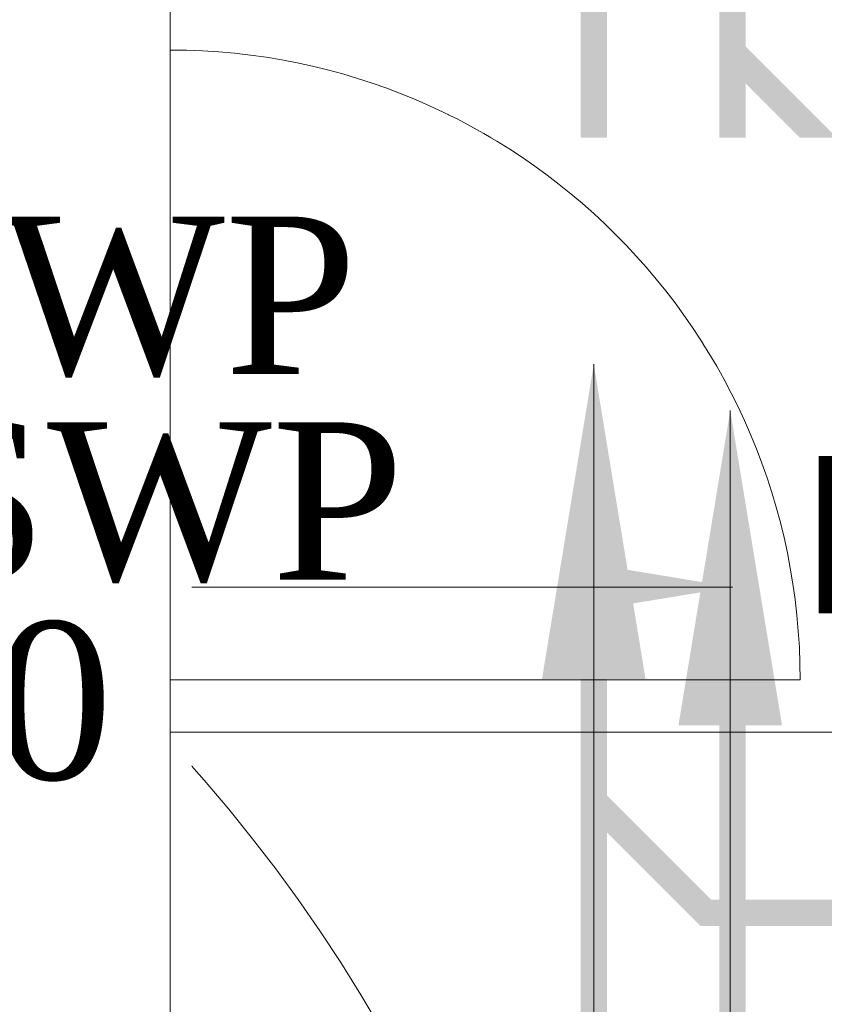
# Model space of a CAD drawing. Header units: inches. Extents: x 105152 to 158499, y 12149 to 30915.
# Tile 225 of 256: x 127213 to 127244, y 21508 to 21545. Entities that reach past the tile are written whole.
import ezdxf

# ---------------------------------------------------------------- set-up
doc = ezdxf.new("R2010")
doc.units = ezdxf.units.IN
doc.header["$MEASUREMENT"] = 0
for name, color, linetype, lineweight in [('AR - PLAN', 251, 'Continuous', 5), ('COVERAGE ', 251, 'Continuous', 5), ('DRAINAGE ', 7, 'Continuous', 9), ('EXHAUST AIR DUCT', 13, 'Continuous', 35), ('HVAC SERVICE', 1, 'Continuous', 35), ('HVAC TEXT PP', 104, 'Continuous', 20), ('PD_FIXTURE', 21, 'Continuous', 25), ('PP- 75DIA Soil Waste Sewer pipe', 90, 'Continuous', 9), ('PP-Soil Pipe', 1, 'Continuous', 25), ('PP-TEXT', 7, 'Continuous', 40)]:
    doc.layers.add(name, color=color, linetype=linetype, lineweight=lineweight)
doc.layers.add('PP-SPRINKLER', color=1, linetype='Continuous')
doc.styles.add('Arial', font='GOTHIC.TTF')
doc.styles.get("Standard").update_dxf_attribs({"font": 'arial.ttf', "height": 6})
doc.styles.add('TIMES NEW ROMAN', font='times.ttf')
doc.dimstyles.new('ISO-10', dxfattribs={"dimtxt": 6, "dimasz": 0.5, "dimexe": 1.25, "dimexo": 0.625, "dimtad": 1, "dimtoh": 1, "dimdec": 1, "dimlunit": 4, "dimtxsty": 'Standard', "dimblk": 'ARCHTICK', "dimcen": 2.5, "dimclrt": 3, "dimadec": 0, "dimazin": 0, "dimtfac": 1, "dimtdec": 1, "dimtmove": 1, "dimatfit": 3, "dimfxl": 1, "dimarcsym": 0})
doc.dimstyles.new('PP-DIM', dxfattribs={"dimtxt": 4, "dimasz": 1, "dimexe": 1, "dimexo": 1, "dimgap": 0.09, "dimtad": 0, "dimdec": 0, "dimzin": 0, "dimdsep": 46, "dimlunit": 4, "dimtxsty": 'TIMES NEW ROMAN', "dimblk": 'ARCHTICK', "dimcen": 0.09, "dimdle": 1, "dimclrd": 256, "dimclre": 256, "dimclrt": 256, "dimadec": 0, "dimazin": 0, "dimtfac": 1, "dimtdec": 4, "dimtofl": 0, "dimtmove": 1, "dimatfit": 3, "dimfxl": 1, "dimtolj": 1, "dimtzin": 0, "dimlwd": -1, "dimlwe": -1, "dimarcsym": 0})

# ---------------------------------------------------------------- blocks, each defined once
blk = doc.blocks.new('PP-CEILING PENDANT')
at = {"layer": 'COVERAGE ', "color": 8, "lineweight": 5}
blk.add_circle((0, -1.164153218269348e-10), 1700, dxfattribs=at)
blk = doc.blocks.new('HVAC SERVICE')
at = {"layer": 'EXHAUST AIR DUCT'}
for p, q in [((1094.519830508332, -62.15894063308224, 0.0001505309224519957), (1032.563114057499, -62.15894063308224, 0.0001505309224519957)), ((1094.519830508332, -68.15894063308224, 0.0001505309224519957), (1028.864956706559, -68.15894063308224, 0.0001505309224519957))]:
    blk.add_line(p, q, dxfattribs=at)
at = {"layer": 'HVAC TEXT PP', "insert": (996.6047259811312, -63.71656856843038), "char_height": 6, "attachment_point": 1, "bg_fill": 2}
blk.add_mtext_dynamic_manual_height_columns('\\pxqc;150X150MM\\P200 CFM EACH', width=135.3111622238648, gutter_width=50, heights=[-16], dxfattribs=at)
blk = doc.blocks.new('_ArchTick')
at = {"color": 0, "linetype": 'ByBlock', "const_width": 0.15}
blk.add_lwpolyline([(-0.5, -0.5), (0.5, 0.5)], dxfattribs=at)
blk = doc.blocks.new('FIRST FLOOR PLAN 0')
at = {"layer": 'PD_FIXTURE', "color": 251, "lineweight": 5, "ltscale": 12}
for p, q in [((-68.99970914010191, -44.62480802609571), (-68.99970914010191, -58.24980802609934)), ((-68.99970914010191, -82.24980802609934), (-68.99970914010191, -58.24980802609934)), ((-68.99970914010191, -82.24980802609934), (-68.99970914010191, -95.87480802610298)), ((-68.99970914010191, -82.24980802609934), (-44.99970914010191, -82.24980802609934)), ((-68.99970914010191, -84.24980802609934), (-8.999709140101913, -84.24980802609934))]:
    blk.add_line(p, q, dxfattribs=at)
blk.add_arc((-68.99970914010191, -82.24980802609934), 24, 0, 90, dxfattribs=at)
blk = doc.blocks.new('DRAINAGE')
at = {"layer": 'PP- 75DIA Soil Waste Sewer pipe', "ltscale": 0.015}
for points in [[(960.8100664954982, 608.8123222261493, 1, 1, 0), (972.4046672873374, 597.2177214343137, 0.9999999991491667, 0.9999999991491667, 0), (972.4046672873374, 534.0663115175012, 0.9999999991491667, 0.9999999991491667, 0)], [(972.4046672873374, 558.2241747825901, 0.9999999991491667, 0.9999999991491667, 0), (976.6712510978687, 553.9575909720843, 0.9999999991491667, 0.9999999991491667, 0), (1002.239383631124, 553.9575909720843, 0.9999999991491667, 0.9999999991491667, 0)]]:
    blk.add_lwpolyline(points, format="xyseb", dxfattribs=at)
at = {"layer": 'PP-Soil Pipe', "color": 1, "ltscale": 0.015}
for points in [[(968.707637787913, 604.7827152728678, 1, 1, 0), (977.6935499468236, 595.7968031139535, 0.9999999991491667, 0.9999999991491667, 0), (977.6935499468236, 534.418084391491, 0.9999999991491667, 0.9999999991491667, 0)], [(977.6935499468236, 586.7662425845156, 0.9999999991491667, 0.9999999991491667, 0), (984.8340711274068, 579.625721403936, 0.9999999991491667, 0.9999999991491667, 0), (1005.686240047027, 579.625721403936, 0.9999999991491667, 0.9999999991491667, 0)]]:
    blk.add_lwpolyline(points, format="xyseb", dxfattribs=at)
at = {"layer": 'PP-TEXT', "insert": (907.2485247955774, 574.2503213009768, -0.00456549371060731), "char_height": 5.999999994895, "width": 79.39153849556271, "attachment_point": 7, "style": 'Arial', "bg_fill": 2}
blk.add_mtext('\\pxql;{\\fTimes New Roman|b0|i0|c0|p34;%%C75MM WWP }', dxfattribs=at)
at = {"layer": 'PP-TEXT', "lineweight": 70, "ltscale": 12}
blk.add_leader([(972.4046672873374, 573.2298310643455), (910.5102359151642, 573.2298310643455)], dimstyle='PP-DIM', override={"dimtxt": 8.5, "dimasz": 5, "dimtad": 0, "dimdec": 1, "dimcen": 0, "dimtfac": 12, "dimtdec": 1, "dimfxl": 7, "dimfxlon": 1, "dimlwd": 18, "dimarcsym": 1}, dxfattribs=at)
at = {"layer": 'PP-TEXT', "insert": (908.0215443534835, 566.4072142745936, -0.002282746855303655), "char_height": 5.999999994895, "width": 79.39153849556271, "attachment_point": 7, "style": 'Arial', "bg_fill": 2}
blk.add_mtext('\\pxql;{\\fTimes New Roman|b0|i0|c0|p34;%%C110MM SWP }', dxfattribs=at)
at = {"layer": 'PP- 75DIA Soil Waste Sewer pipe', "ltscale": 0.015}
blk.add_leader([(972.4046672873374, 574.8695439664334), (972.4046672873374, 542.5012943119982)], dimstyle='ISO-10', override={"dimasz": 12, "dimgap": 0.625, "dimtad": 0}, dxfattribs=at)
at = {"layer": 'PP-Soil Pipe', "color": 1, "lineweight": 5, "ltscale": 0.015}
blk.add_leader([(977.6041754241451, 573.100950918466), (977.6041754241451, 540.7327012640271)], dimstyle='ISO-10', override={"dimasz": 12, "dimgap": 0.625, "dimtad": 0}, dxfattribs=at)
at = {"layer": 'PP-TEXT', "lineweight": 70, "ltscale": 12}
blk.add_leader([(977.6935499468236, 566.373052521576), (912.3147223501, 566.373052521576)], dimstyle='PP-DIM', override={"dimtxt": 8.5, "dimasz": 5, "dimtad": 0, "dimdec": 1, "dimcen": 0, "dimtfac": 12, "dimtdec": 1, "dimfxl": 7, "dimfxlon": 1, "dimlwd": 18, "dimarcsym": 1}, dxfattribs=at)
at = {"layer": 'PP-TEXT', "insert": (954.0802856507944, 558.912897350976), "char_height": 5.999999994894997, "width": 48.44597603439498, "attachment_point": 9, "style": 'Arial', "bg_fill": 2}
blk.add_mtext('\\pxqr;{\\fTimes New Roman|b0|i0|c0|p34; \\PSLOPE 1:80}', dxfattribs=at)

msp = doc.modelspace()

# ---------------------------------------------------------------- block references
at = {"layer": 'PP-SPRINKLER', "xscale": 0.03543314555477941, "yscale": 0.03543314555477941, "zscale": 35.43314555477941}
msp.add_blockref('PP-CEILING PENDANT', (127174.9115200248, 21476.99848516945), dxfattribs=at)

# ---------------------------------------------------------------- next in the draw order: block references
at = {"layer": 'HVAC SERVICE'}
msp.add_blockref('HVAC SERVICE', (126172.1612291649, 21602.49829319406), dxfattribs=at)

# ---------------------------------------------------------------- next in the draw order: block references
at = {"layer": 'DRAINAGE '}
msp.add_blockref('DRAINAGE', (126262.8934601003, 20957.40614984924), dxfattribs=at)

# ---------------------------------------------------------------- next in the draw order: block references
at = {"layer": 'AR - PLAN', "color": 251}
msp.add_blockref('FIRST FLOOR PLAN 0', (127288.1612291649, 21602.49829319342), dxfattribs=at)

doc.saveas('drawing.dxf')
